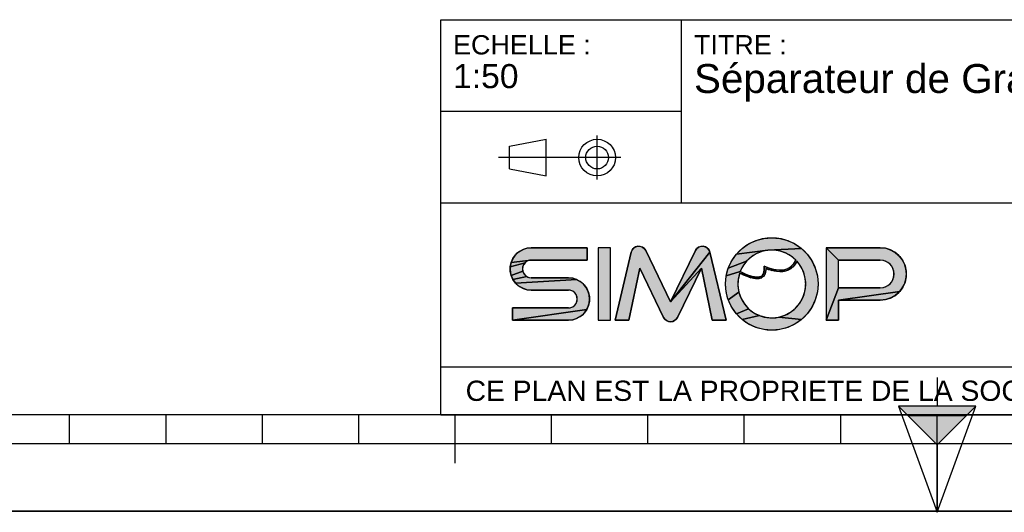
# Model space of a CAD drawing. Header units: millimetres. Extents: x 0 to 297, y 0 to 210.
# Tile 2 of 26: x 53 to 155, y 0 to 51. Entities that reach past the tile are written whole.
import ezdxf

# ---------------------------------------------------------------- set-up
doc = ezdxf.new("R2010")
doc.units = ezdxf.units.MM
doc.header["$LTSCALE"] = 16.335
doc.layers.get('0').update_dxf_attribs({"linetype": 'CONTINUOUS'})
doc.styles.get("Standard").update_dxf_attribs({"font": 'arial.ttf'})

# ---------------------------------------------------------------- blocks, each defined once
blk = doc.blocks.new('MARGEA4_BL0', base_point=(148.51, 105.01))
at = {"color": 7, "linetype": 'Continuous'}
for p, q in [((287.01, 10.01), (10.01, 10.01)), ((58.51, 7.01), (58.51, 10.01)), ((68.51, 7.01), (68.51, 10.01)), ((78.51, 7.01), (78.51, 10.01)), ((88.51, 7.01), (88.51, 10.01)), ((98.51, 5.01), (98.51, 10.01)), ((108.51, 7.01), (108.51, 10.01)), ((118.51, 7.01), (118.51, 10.01)), ((128.51, 7.01), (128.51, 10.01)), ((138.51, 7.01), (138.51, 10.01)), ((148.51, 0.01), (148.51, 10.01)), ((248.51, 7.01), (48.51, 7.01)), ((297.01, 0.01), (0.01, 0.01)), ((297.01, 0.01), (0.01, 0.01))]:
    blk.add_line(p, q, dxfattribs=at)
blk = doc.blocks.new('REPERE_ORIENTATION_BL1', base_point=(148.52, 6.9))
at = {"color": 7, "linetype": 'Continuous'}
for p, q in [((148.52, 13.9), (148.52, 10.9)), ((148.52, 6.9), (144.52, 10.9)), ((152.52, 10.9), (144.52, 10.9)), ((144.52, 10.9), (148.52, -0.1)), ((148.52, 6.9), (152.52, 10.9)), ((148.52, -0.1), (152.52, 10.9)), ((151.52, 9.9), (145.52, 9.9)), ((148.52, 6.9), (148.52, -0.1))]:
    blk.add_line(p, q, dxfattribs=at)
blk.add_solid([(144.52, 10.9), (148.52, 6.9), (152.52, 10.9)], dxfattribs=at)
blk = doc.blocks.new('ISO_BL3', base_point=(109.36, 36.71))
at = {"color": 2, "linetype": 'Continuous'}
for p, q in [((113.24, 34.43), (113.24, 38.99)), ((104.16, 37.89), (107.96, 38.61)), ((104.16, 35.53), (104.16, 37.89)), ((107.96, 34.81), (107.96, 38.61)), ((115.7, 36.71), (103.02, 36.71)), ((104.16, 35.53), (107.96, 34.81))]:
    blk.add_line(p, q, dxfattribs=at)
for radius in [1.9, 1.18]:
    blk.add_circle((113.24, 36.71), radius, dxfattribs=at)
blk = doc.blocks.new('LOGO-SIMOP-2009_BL4', base_point=(124.77, 23.59))
at = {"linetype": 'Continuous'}
for points in [[(131.36, 28.39), (132.2, 28.32), (133.01, 28.1), (133.76, 27.75), (134.45, 27.27), (130.96, 27.09), (127.69, 26.67), (128.28, 27.27), (128.96, 27.75), (129.72, 28.1), (130.53, 28.32)], [(105.95, 27.3), (106.41, 27.35), (112.22, 27.35), (112.22, 26.07), (106.41, 26.07), (104.32, 25.83), (104.51, 26.25), (104.78, 26.62), (105.12, 26.93), (105.52, 27.16)], [(117.58, 27.51), (117.79, 27.47), (117.99, 27.38), (118.15, 27.24), (118.28, 27.06), (120.86, 21.75), (124.06, 25.22), (121.58, 20.12), (121.45, 19.93), (121.28, 19.79), (121.08, 19.7), (120.86, 19.67), (120.64, 19.7), (120.44, 19.79), (120.27, 19.93), (120.14, 20.12), (117.66, 25.22), (116.54, 19.83), (115.1, 19.83), (116.78, 26.89), (116.86, 27.1), (116.99, 27.27), (117.16, 27.4), (117.36, 27.49)], [(123.93, 27.47), (124.14, 27.51), (124.36, 27.49), (124.56, 27.4), (124.73, 27.27), (124.86, 27.1), (124.94, 26.89), (120.86, 21.75), (123.44, 27.06), (123.56, 27.24), (123.73, 27.38)], [(124.06, 25.22), (120.86, 21.75), (124.94, 26.89), (126.62, 19.83), (125.18, 19.83)], [(129.75, 26.72), (129.21, 26.38), (128.75, 25.95), (126.85, 25.23), (127.21, 25.99), (127.69, 26.67), (130.96, 27.09), (130.34, 26.96)], [(131.6, 27.1), (130.96, 27.09), (134.45, 27.27), (135.04, 26.67), (135.52, 25.99), (135.87, 25.23), (136.09, 24.42), (136.16, 23.59), (136.09, 22.76), (135.87, 21.95), (135.52, 21.19), (135.04, 20.5), (134.45, 19.91), (132.08, 20.14), (132.72, 20.34), (133.31, 20.66), (133.83, 21.08), (134.26, 21.59), (134.59, 22.18), (134.8, 22.82), (134.88, 23.48), (134.84, 24.15), (134.67, 24.8), (134.38, 25.41), (133.98, 25.95), (133.72, 25.55), (133.44, 25.26), (133.1, 25.04), (132.73, 24.91), (132.16, 25.01), (132.59, 25.04), (132.97, 25.16), (133.31, 25.36), (133.6, 25.65), (133.86, 26.07), (133.38, 26.48), (132.82, 26.79), (132.22, 27)], [(138.29, 26.07), (137.01, 27.35), (142.61, 27.35), (143.18, 27.29), (143.72, 27.11), (144.21, 26.83), (144.63, 26.45), (144.97, 25.99), (145.2, 25.47), (145.32, 24.91), (145.32, 24.34), (145.2, 23.79), (144.97, 23.27), (144.63, 22.81), (138.29, 21.91), (138.29, 19.83), (137.01, 19.83), (138.29, 23.19), (142.61, 23.19), (142.96, 23.23), (143.28, 23.35), (143.57, 23.55), (143.8, 23.81), (143.96, 24.12), (144.04, 24.46), (144.04, 24.8), (143.96, 25.14), (143.8, 25.45), (143.57, 25.71), (143.28, 25.9), (142.96, 26.03), (142.61, 26.07)], [(105.95, 25.95), (105.76, 25.8), (104.22, 25.38), (104.32, 25.83), (106.41, 26.07), (106.17, 26.04)], [(105.52, 25.39), (105.49, 25.15), (105.52, 24.91), (104.32, 24.47), (104.22, 24.92), (104.22, 25.38), (105.76, 25.8), (105.62, 25.61)], [(128.37, 25.44), (128.08, 24.87), (126.64, 24.42), (126.85, 25.23), (128.75, 25.95)], [(105.76, 24.5), (105.95, 24.35), (104.51, 24.05), (104.32, 24.47), (105.52, 24.91), (105.62, 24.69)], [(128.08, 24.87), (128.43, 24.7), (128.44, 24.52), (128.03, 24.72), (127.88, 24.06), (127.85, 23.39), (127.95, 22.73), (126.85, 21.95), (126.64, 22.76), (126.56, 23.59), (126.64, 24.42)], [(128.74, 24.57), (129.03, 24.46), (129.31, 24.37), (129.16, 24.24), (128.8, 24.37), (128.44, 24.52), (128.43, 24.7)], [(131.15, 25.2), (131.68, 25.06), (131.32, 24.98), (130.74, 25.18), (130.72, 24.82), (130.63, 24.56), (130.48, 24.35), (130.27, 24.21), (130, 24.3), (130.18, 24.35), (130.35, 24.45), (130.48, 24.62), (130.55, 24.81), (130.58, 25.06), (130.56, 25.43)], [(132.16, 25.01), (132.73, 24.91), (132.31, 24.85), (131.84, 24.87), (131.32, 24.98), (131.68, 25.06)], [(111.55, 23.81), (111.89, 23.5), (112.17, 23.13), (112.35, 22.71), (112.45, 22.26), (112.45, 21.8), (112.35, 21.35), (112.17, 20.93), (104.45, 19.83), (104.45, 21.11), (110.26, 21.11), (110.5, 21.14), (110.72, 21.23), (110.91, 21.38), (111.06, 21.57), (111.15, 21.79), (111.18, 22.03), (111.15, 22.27), (111.06, 22.49), (110.91, 22.68), (110.72, 22.83), (110.5, 22.92), (110.26, 22.95), (106.41, 22.95), (105.95, 23), (105.52, 23.14), (105.12, 23.37), (104.78, 23.68), (111.15, 24.04)], [(110.72, 24.18), (111.15, 24.04), (104.78, 23.68), (104.51, 24.05), (105.95, 24.35), (106.17, 24.26), (106.41, 24.23), (110.26, 24.23)], [(129.79, 24.29), (130, 24.3), (130.27, 24.21), (130.03, 24.14), (129.77, 24.13), (129.47, 24.17), (129.16, 24.24), (129.31, 24.37), (129.55, 24.32)], [(128.18, 22.1), (128.52, 21.52), (128.96, 21.02), (127.69, 20.5), (127.21, 21.19), (126.85, 21.95), (127.95, 22.73)], [(143.18, 21.97), (142.61, 21.91), (138.29, 21.91), (144.63, 22.81), (144.21, 22.43), (143.72, 22.14)], [(110.72, 19.88), (110.26, 19.83), (104.45, 19.83), (112.17, 20.93), (111.89, 20.56), (111.55, 20.25), (111.15, 20.02)], [(129.49, 20.61), (130.09, 20.31), (128.28, 19.91), (127.69, 20.5), (128.96, 21.02)], [(131.41, 20.07), (132.08, 20.14), (134.45, 19.91), (133.76, 19.43), (133.01, 19.08), (132.2, 18.86), (131.36, 18.79), (130.53, 18.86), (129.72, 19.08), (128.96, 19.43), (128.28, 19.91), (130.09, 20.31), (130.74, 20.13)]]:
    blk.add_hatch(color=2, dxfattribs=at).paths.add_polyline_path(points)
at = {"color": 2, "linetype": 'Continuous'}
for p, q in [((128.28, 27.27), (128.96, 27.75)), ((128.96, 27.75), (129.72, 28.1)), ((129.72, 28.1), (130.53, 28.32)), ((130.53, 28.32), (131.36, 28.39)), ((131.36, 28.39), (132.2, 28.32)), ((132.2, 28.32), (133.01, 28.1)), ((133.01, 28.1), (133.76, 27.75)), ((133.76, 27.75), (134.45, 27.27)), ((104.51, 26.25), (104.78, 26.62)), ((104.78, 26.62), (105.12, 26.93)), ((105.12, 26.93), (105.52, 27.16)), ((105.52, 27.16), (105.95, 27.3)), ((105.95, 27.3), (106.41, 27.35)), ((116.78, 26.89), (116.86, 27.1)), ((116.86, 27.1), (116.99, 27.27)), ((116.99, 27.27), (117.16, 27.4)), ((117.16, 27.4), (117.36, 27.49)), ((117.36, 27.49), (117.58, 27.51)), ((117.58, 27.51), (117.79, 27.47)), ((117.79, 27.47), (117.99, 27.38)), ((117.99, 27.38), (118.15, 27.24)), ((118.15, 27.24), (118.28, 27.06)), ((124.94, 26.89), (120.86, 21.75)), ((123.44, 27.06), (123.56, 27.24)), ((123.56, 27.24), (123.73, 27.38)), ((123.73, 27.38), (123.93, 27.47)), ((123.93, 27.47), (124.14, 27.51)), ((124.14, 27.51), (124.36, 27.49)), ((124.36, 27.49), (124.56, 27.4)), ((124.56, 27.4), (124.73, 27.27)), ((124.73, 27.27), (124.86, 27.1)), ((124.86, 27.1), (124.94, 26.89)), ((127.21, 25.99), (127.69, 26.67)), ((127.69, 26.67), (128.28, 27.27)), ((130.96, 27.09), (127.69, 26.67)), ((129.75, 26.72), (129.21, 26.38)), ((130.34, 26.96), (129.75, 26.72)), ((130.96, 27.09), (130.34, 26.96)), ((134.45, 27.27), (130.96, 27.09)), ((131.6, 27.1), (130.96, 27.09)), ((132.22, 27), (131.6, 27.1)), ((132.82, 26.79), (132.22, 27)), ((133.38, 26.48), (132.82, 26.79)), ((134.45, 27.27), (135.04, 26.67)), ((135.04, 26.67), (135.52, 25.99)), ((138.29, 26.07), (137.01, 27.35)), ((142.61, 27.35), (143.18, 27.29)), ((143.18, 27.29), (143.72, 27.11)), ((143.72, 27.11), (144.21, 26.83)), ((144.21, 26.83), (144.63, 26.45)), ((104.22, 25.38), (104.32, 25.83)), ((105.76, 25.8), (104.22, 25.38)), ((104.32, 25.83), (104.51, 26.25)), ((106.41, 26.07), (104.32, 25.83)), ((105.62, 25.61), (105.52, 25.39)), ((105.76, 25.8), (105.62, 25.61)), ((105.95, 25.95), (105.76, 25.8)), ((106.17, 26.04), (105.95, 25.95)), ((106.41, 26.07), (106.17, 26.04)), ((126.85, 25.23), (127.21, 25.99)), ((128.75, 25.95), (126.85, 25.23)), ((128.75, 25.95), (128.37, 25.44)), ((129.21, 26.38), (128.75, 25.95)), ((133.31, 25.36), (133.6, 25.65)), ((133.86, 26.07), (133.38, 26.48)), ((133.72, 25.55), (133.44, 25.26)), ((133.6, 25.65), (133.86, 26.07)), ((133.98, 25.95), (133.72, 25.55)), ((134.38, 25.41), (133.98, 25.95)), ((135.52, 25.99), (135.87, 25.23)), ((142.96, 26.03), (142.61, 26.07)), ((143.28, 25.9), (142.96, 26.03)), ((143.57, 25.71), (143.28, 25.9)), ((143.8, 25.45), (143.57, 25.71)), ((144.63, 26.45), (144.97, 25.99)), ((144.97, 25.99), (145.2, 25.47)), ((104.22, 24.92), (104.22, 25.38)), ((104.32, 24.47), (104.22, 24.92)), ((105.52, 24.91), (104.32, 24.47)), ((105.52, 25.39), (105.49, 25.15)), ((105.49, 25.15), (105.52, 24.91)), ((105.52, 24.91), (105.62, 24.69)), ((105.62, 24.69), (105.76, 24.5)), ((124.06, 25.22), (120.86, 21.75)), ((126.64, 24.42), (126.85, 25.23)), ((128.08, 24.87), (126.64, 24.42)), ((128.03, 24.72), (127.88, 24.06)), ((128.44, 24.52), (128.03, 24.72)), ((128.37, 25.44), (128.08, 24.87)), ((128.08, 24.87), (128.43, 24.7)), ((128.43, 24.7), (128.74, 24.57)), ((128.43, 24.7), (128.44, 24.52)), ((128.8, 24.37), (128.44, 24.52)), ((128.74, 24.57), (129.03, 24.46)), ((130.35, 24.45), (130.48, 24.62)), ((130.48, 24.62), (130.55, 24.81)), ((130.63, 24.56), (130.48, 24.35)), ((130.55, 24.81), (130.58, 25.06)), ((130.58, 25.06), (130.56, 25.43)), ((130.56, 25.43), (131.15, 25.2)), ((130.72, 24.82), (130.63, 24.56)), ((130.74, 25.18), (130.72, 24.82)), ((131.32, 24.98), (130.74, 25.18)), ((131.15, 25.2), (131.68, 25.06)), ((131.68, 25.06), (131.32, 24.98)), ((131.84, 24.87), (131.32, 24.98)), ((131.68, 25.06), (132.16, 25.01)), ((132.31, 24.85), (131.84, 24.87)), ((132.16, 25.01), (132.59, 25.04)), ((132.73, 24.91), (132.16, 25.01)), ((132.73, 24.91), (132.31, 24.85)), ((132.59, 25.04), (132.97, 25.16)), ((133.1, 25.04), (132.73, 24.91)), ((132.97, 25.16), (133.31, 25.36)), ((133.44, 25.26), (133.1, 25.04)), ((134.67, 24.8), (134.38, 25.41)), ((134.84, 24.15), (134.67, 24.8)), ((135.87, 25.23), (136.09, 24.42)), ((143.96, 25.14), (143.8, 25.45)), ((144.04, 24.8), (143.96, 25.14)), ((144.04, 24.46), (144.04, 24.8)), ((145.2, 25.47), (145.32, 24.91)), ((145.32, 24.91), (145.32, 24.34)), ((104.51, 24.05), (104.32, 24.47)), ((105.95, 24.35), (104.51, 24.05)), ((104.78, 23.68), (104.51, 24.05)), ((111.15, 24.04), (104.78, 23.68)), ((105.12, 23.37), (104.78, 23.68)), ((105.76, 24.5), (105.95, 24.35)), ((105.95, 24.35), (106.17, 24.26)), ((106.17, 24.26), (106.41, 24.23)), ((110.26, 24.23), (110.72, 24.18)), ((110.72, 24.18), (111.15, 24.04)), ((111.15, 24.04), (111.55, 23.81)), ((111.55, 23.81), (111.89, 23.5)), ((111.89, 23.5), (112.17, 23.13)), ((126.56, 23.59), (126.64, 24.42)), ((126.64, 22.76), (126.56, 23.59)), ((127.88, 24.06), (127.85, 23.39)), ((129.16, 24.24), (128.8, 24.37)), ((129.03, 24.46), (129.31, 24.37)), ((129.31, 24.37), (129.16, 24.24)), ((129.47, 24.17), (129.16, 24.24)), ((129.31, 24.37), (129.55, 24.32)), ((129.77, 24.13), (129.47, 24.17)), ((129.55, 24.32), (129.79, 24.29)), ((130.03, 24.14), (129.77, 24.13)), ((129.79, 24.29), (130, 24.3)), ((130, 24.3), (130.18, 24.35)), ((130.27, 24.21), (130, 24.3)), ((130.27, 24.21), (130.03, 24.14)), ((130.18, 24.35), (130.35, 24.45)), ((130.48, 24.35), (130.27, 24.21)), ((134.88, 23.48), (134.84, 24.15)), ((136.09, 24.42), (136.16, 23.59)), ((136.16, 23.59), (136.09, 22.76)), ((143.28, 23.35), (143.57, 23.55)), ((143.57, 23.55), (143.8, 23.81)), ((143.8, 23.81), (143.96, 24.12)), ((143.96, 24.12), (144.04, 24.46)), ((145.2, 23.79), (144.97, 23.27)), ((145.32, 24.34), (145.2, 23.79)), ((105.52, 23.14), (105.12, 23.37)), ((105.95, 23), (105.52, 23.14)), ((106.41, 22.95), (105.95, 23)), ((110.5, 22.92), (110.26, 22.95)), ((110.72, 22.83), (110.5, 22.92)), ((110.91, 22.68), (110.72, 22.83)), ((111.06, 22.49), (110.91, 22.68)), ((111.15, 22.27), (111.06, 22.49)), ((112.17, 23.13), (112.35, 22.71)), ((112.35, 22.71), (112.45, 22.26)), ((126.85, 21.95), (126.64, 22.76)), ((127.95, 22.73), (126.85, 21.95)), ((127.85, 23.39), (127.95, 22.73)), ((127.95, 22.73), (128.18, 22.1)), ((134.59, 22.18), (134.8, 22.82)), ((134.8, 22.82), (134.88, 23.48)), ((136.09, 22.76), (135.87, 21.95)), ((138.29, 23.19), (137.01, 19.83)), ((144.63, 22.81), (138.29, 21.91)), ((142.61, 23.19), (142.96, 23.23)), ((142.96, 23.23), (143.28, 23.35)), ((144.63, 22.81), (144.21, 22.43)), ((144.97, 23.27), (144.63, 22.81)), ((110.91, 21.38), (111.06, 21.57)), ((111.06, 21.57), (111.15, 21.79)), ((111.18, 22.03), (111.15, 22.27)), ((111.15, 21.79), (111.18, 22.03)), ((112.45, 21.8), (112.35, 21.35)), ((112.45, 22.26), (112.45, 21.8)), ((127.21, 21.19), (126.85, 21.95)), ((128.18, 22.1), (128.52, 21.52)), ((128.52, 21.52), (128.96, 21.02)), ((133.83, 21.08), (134.26, 21.59)), ((134.26, 21.59), (134.59, 22.18)), ((135.87, 21.95), (135.52, 21.19)), ((143.18, 21.97), (142.61, 21.91)), ((143.72, 22.14), (143.18, 21.97)), ((144.21, 22.43), (143.72, 22.14)), ((112.17, 20.93), (104.45, 19.83)), ((110.26, 21.11), (110.5, 21.14)), ((110.5, 21.14), (110.72, 21.23)), ((110.72, 21.23), (110.91, 21.38)), ((111.89, 20.56), (111.55, 20.25)), ((112.17, 20.93), (111.89, 20.56)), ((112.35, 21.35), (112.17, 20.93)), ((127.69, 20.5), (127.21, 21.19)), ((128.96, 21.02), (127.69, 20.5)), ((128.28, 19.91), (127.69, 20.5)), ((128.96, 21.02), (129.49, 20.61)), ((129.49, 20.61), (130.09, 20.31)), ((132.72, 20.34), (133.31, 20.66)), ((133.31, 20.66), (133.83, 21.08)), ((135.04, 20.5), (134.45, 19.91)), ((135.52, 21.19), (135.04, 20.5)), ((110.72, 19.88), (110.26, 19.83)), ((111.15, 20.02), (110.72, 19.88)), ((111.55, 20.25), (111.15, 20.02)), ((120.27, 19.93), (120.14, 20.12)), ((120.44, 19.79), (120.27, 19.93)), ((120.64, 19.7), (120.44, 19.79)), ((120.86, 19.67), (120.64, 19.7)), ((121.08, 19.7), (120.86, 19.67)), ((121.28, 19.79), (121.08, 19.7)), ((121.45, 19.93), (121.28, 19.79)), ((121.58, 20.12), (121.45, 19.93)), ((130.09, 20.31), (128.28, 19.91)), ((128.96, 19.43), (128.28, 19.91)), ((129.72, 19.08), (128.96, 19.43)), ((130.09, 20.31), (130.74, 20.13)), ((130.74, 20.13), (131.41, 20.07)), ((131.41, 20.07), (132.08, 20.14)), ((132.08, 20.14), (132.72, 20.34)), ((134.45, 19.91), (132.08, 20.14)), ((133.76, 19.43), (133.01, 19.08)), ((134.45, 19.91), (133.76, 19.43)), ((130.53, 18.86), (129.72, 19.08)), ((131.36, 18.79), (130.53, 18.86)), ((132.2, 18.86), (131.36, 18.79)), ((133.01, 19.08), (132.2, 18.86))]:
    blk.add_line(p, q, dxfattribs=at)
at = {"color": 7, "linetype": 'Continuous'}
for p, q in [((112.22, 27.35), (106.41, 27.35)), ((112.22, 26.07), (112.22, 27.35)), ((113.34, 27.35), (113.34, 19.83)), ((114.62, 27.35), (113.34, 27.35)), ((114.62, 19.83), (114.62, 27.35)), ((116.78, 26.89), (115.1, 19.83)), ((120.86, 21.75), (118.28, 27.06)), ((123.44, 27.06), (120.86, 21.75)), ((126.62, 19.83), (124.94, 26.89)), ((142.61, 27.35), (137.01, 27.35)), ((137.01, 27.35), (137.01, 19.83)), ((106.41, 26.07), (112.22, 26.07)), ((138.29, 26.07), (142.61, 26.07)), ((138.29, 23.19), (138.29, 26.07)), ((116.54, 19.83), (117.66, 25.22)), ((117.66, 25.22), (120.14, 20.12)), ((121.58, 20.12), (124.06, 25.22)), ((124.06, 25.22), (125.18, 19.83)), ((110.26, 24.23), (106.41, 24.23)), ((106.41, 22.95), (110.26, 22.95)), ((142.61, 23.19), (138.29, 23.19)), ((138.29, 21.91), (142.61, 21.91)), ((138.29, 19.83), (138.29, 21.91)), ((104.45, 21.11), (104.45, 19.83)), ((110.26, 21.11), (104.45, 21.11)), ((104.45, 19.83), (110.26, 19.83)), ((113.34, 19.83), (114.62, 19.83)), ((115.1, 19.83), (116.54, 19.83)), ((125.18, 19.83), (126.62, 19.83)), ((137.01, 19.83), (138.29, 19.83))]:
    blk.add_line(p, q, dxfattribs=at)
at = {"color": 2, "linetype": 'Continuous'}
for points in [[(131.36, 28.39), (132.2, 28.32), (133.01, 28.1), (133.76, 27.75), (134.45, 27.27), (130.96, 27.09), (127.69, 26.67), (128.28, 27.27), (128.96, 27.75), (129.72, 28.1), (130.53, 28.32), (131.36, 28.39)], [(105.95, 27.3), (106.41, 27.35), (112.22, 27.35), (112.22, 26.07), (106.41, 26.07), (104.32, 25.83), (104.51, 26.25), (104.78, 26.62), (105.12, 26.93), (105.52, 27.16), (105.95, 27.3)], [(117.58, 27.51), (117.79, 27.47), (117.99, 27.38), (118.15, 27.24), (118.28, 27.06), (120.86, 21.75), (124.06, 25.22), (121.58, 20.12), (121.45, 19.93), (121.28, 19.79), (121.08, 19.7), (120.86, 19.67), (120.64, 19.7), (120.44, 19.79), (120.27, 19.93), (120.14, 20.12), (117.66, 25.22), (116.54, 19.83), (115.1, 19.83), (116.78, 26.89), (116.86, 27.1), (116.99, 27.27), (117.16, 27.4), (117.36, 27.49), (117.58, 27.51)], [(123.93, 27.47), (124.14, 27.51), (124.36, 27.49), (124.56, 27.4), (124.73, 27.27), (124.86, 27.1), (124.94, 26.89), (120.86, 21.75), (123.44, 27.06), (123.56, 27.24), (123.73, 27.38), (123.93, 27.47)], [(124.06, 25.22), (120.86, 21.75), (124.94, 26.89), (126.62, 19.83), (125.18, 19.83), (124.06, 25.22)], [(129.75, 26.72), (129.21, 26.38), (128.75, 25.95), (126.85, 25.23), (127.21, 25.99), (127.69, 26.67), (130.96, 27.09), (130.34, 26.96), (129.75, 26.72)], [(131.6, 27.1), (130.96, 27.09), (134.45, 27.27), (135.04, 26.67), (135.52, 25.99), (135.87, 25.23), (136.09, 24.42), (136.16, 23.59), (136.09, 22.76), (135.87, 21.95), (135.52, 21.19), (135.04, 20.5), (134.45, 19.91), (132.08, 20.14), (132.72, 20.34), (133.31, 20.66), (133.83, 21.08), (134.26, 21.59), (134.59, 22.18), (134.8, 22.82), (134.88, 23.48), (134.84, 24.15), (134.67, 24.8), (134.38, 25.41), (133.98, 25.95), (133.72, 25.55), (133.44, 25.26), (133.1, 25.04), (132.73, 24.91), (132.16, 25.01), (132.59, 25.04), (132.97, 25.16), (133.31, 25.36), (133.6, 25.65), (133.86, 26.07), (133.38, 26.48), (132.82, 26.79), (132.22, 27), (131.6, 27.1)], [(138.29, 26.07), (137.01, 27.35), (142.61, 27.35), (143.18, 27.29), (143.72, 27.11), (144.21, 26.83), (144.63, 26.45), (144.97, 25.99), (145.2, 25.47), (145.32, 24.91), (145.32, 24.34), (145.2, 23.79), (144.97, 23.27), (144.63, 22.81), (138.29, 21.91), (138.29, 19.83), (137.01, 19.83), (138.29, 23.19), (142.61, 23.19), (142.96, 23.23), (143.28, 23.35), (143.57, 23.55), (143.8, 23.81), (143.96, 24.12), (144.04, 24.46), (144.04, 24.8), (143.96, 25.14), (143.8, 25.45), (143.57, 25.71), (143.28, 25.9), (142.96, 26.03), (142.61, 26.07), (138.29, 26.07)], [(105.95, 25.95), (105.76, 25.8), (104.22, 25.38), (104.32, 25.83), (106.41, 26.07), (106.17, 26.04), (105.95, 25.95)], [(105.52, 25.39), (105.49, 25.15), (105.52, 24.91), (104.32, 24.47), (104.22, 24.92), (104.22, 25.38), (105.76, 25.8), (105.62, 25.61), (105.52, 25.39)], [(128.37, 25.44), (128.08, 24.87), (126.64, 24.42), (126.85, 25.23), (128.75, 25.95), (128.37, 25.44)], [(105.76, 24.5), (105.95, 24.35), (104.51, 24.05), (104.32, 24.47), (105.52, 24.91), (105.62, 24.69), (105.76, 24.5)], [(128.08, 24.87), (128.43, 24.7), (128.44, 24.52), (128.03, 24.72), (127.88, 24.06), (127.85, 23.39), (127.95, 22.73), (126.85, 21.95), (126.64, 22.76), (126.56, 23.59), (126.64, 24.42), (128.08, 24.87)], [(128.74, 24.57), (129.03, 24.46), (129.31, 24.37), (129.16, 24.24), (128.8, 24.37), (128.44, 24.52), (128.43, 24.7), (128.74, 24.57)], [(131.15, 25.2), (131.68, 25.06), (131.32, 24.98), (130.74, 25.18), (130.72, 24.82), (130.63, 24.56), (130.48, 24.35), (130.27, 24.21), (130, 24.3), (130.18, 24.35), (130.35, 24.45), (130.48, 24.62), (130.55, 24.81), (130.58, 25.06), (130.56, 25.43), (131.15, 25.2)], [(132.16, 25.01), (132.73, 24.91), (132.31, 24.85), (131.84, 24.87), (131.32, 24.98), (131.68, 25.06), (132.16, 25.01)], [(111.55, 23.81), (111.89, 23.5), (112.17, 23.13), (112.35, 22.71), (112.45, 22.26), (112.45, 21.8), (112.35, 21.35), (112.17, 20.93), (104.45, 19.83), (104.45, 21.11), (110.26, 21.11), (110.5, 21.14), (110.72, 21.23), (110.91, 21.38), (111.06, 21.57), (111.15, 21.79), (111.18, 22.03), (111.15, 22.27), (111.06, 22.49), (110.91, 22.68), (110.72, 22.83), (110.5, 22.92), (110.26, 22.95), (106.41, 22.95), (105.95, 23), (105.52, 23.14), (105.12, 23.37), (104.78, 23.68), (111.15, 24.04), (111.55, 23.81)], [(110.72, 24.18), (111.15, 24.04), (104.78, 23.68), (104.51, 24.05), (105.95, 24.35), (106.17, 24.26), (106.41, 24.23), (110.26, 24.23), (110.72, 24.18)], [(129.79, 24.29), (130, 24.3), (130.27, 24.21), (130.03, 24.14), (129.77, 24.13), (129.47, 24.17), (129.16, 24.24), (129.31, 24.37), (129.55, 24.32), (129.79, 24.29)], [(128.18, 22.1), (128.52, 21.52), (128.96, 21.02), (127.69, 20.5), (127.21, 21.19), (126.85, 21.95), (127.95, 22.73), (128.18, 22.1)], [(143.18, 21.97), (142.61, 21.91), (138.29, 21.91), (144.63, 22.81), (144.21, 22.43), (143.72, 22.14), (143.18, 21.97)], [(110.72, 19.88), (110.26, 19.83), (104.45, 19.83), (112.17, 20.93), (111.89, 20.56), (111.55, 20.25), (111.15, 20.02), (110.72, 19.88)], [(129.49, 20.61), (130.09, 20.31), (128.28, 19.91), (127.69, 20.5), (128.96, 21.02), (129.49, 20.61)], [(131.41, 20.07), (132.08, 20.14), (134.45, 19.91), (133.76, 19.43), (133.01, 19.08), (132.2, 18.86), (131.36, 18.79), (130.53, 18.86), (129.72, 19.08), (128.96, 19.43), (128.28, 19.91), (130.09, 20.31), (130.74, 20.13), (131.41, 20.07)]]:
    blk.add_lwpolyline(points, dxfattribs=at)
at = {"color": 7, "linetype": 'Continuous'}
blk.add_circle((131.36, 23.59), 4.8, dxfattribs=at)
for centre, radius, start, end in [((106.41, 25.15), 2.2, 90, 270), ((117.56, 26.71), 0.8, 25.9494, 166.6355), ((124.16, 26.71), 0.8, 13.3645, 154.0506), ((131.36, 23.59), 3.52, 44.7928, 158.6763), ((142.61, 24.63), 2.72, 270, 90), ((106.41, 25.15), 0.92, 90, 270), ((131.36, 23.59), 3.52, 161.3005, 42.0267), ((142.61, 24.63), 1.44, 270, 90), ((110.26, 22.03), 2.2, 270, 90), ((110.26, 22.03), 0.92, 270, 90), ((120.86, 20.47), 0.8, 205.9494, 334.0506)]:
    blk.add_arc(centre, radius, start, end, dxfattribs=at)
blk.add_open_spline([(133.86, 26.07), (133.69, 25.73), (133.28, 25.24), (132.5, 24.97), (131.59, 25.04), (130.91, 25.27), (130.56, 25.43)], degree=3, dxfattribs=at)
for points, knots in [([(133.98, 25.95), (133.74, 25.49), (133.11, 24.89), (131.96, 24.79), (131.13, 25.02), (130.74, 25.18)], [0, 0, 0, 0, 0.345264, 0.703638, 1, 1, 1, 1]), ([(130.74, 25.18), (130.75, 25.01), (130.71, 24.64), (130.44, 24.24), (129.95, 24.1), (129.39, 24.16), (128.75, 24.37), (128.28, 24.59), (128.03, 24.72)], [0, 0, 0, 0, 0.118516, 0.29564, 0.472763, 0.649887, 0.82701, 1, 1, 1, 1]), ([(130.56, 25.43), (130.59, 25.22), (130.59, 24.88), (130.47, 24.54), (130.24, 24.35), (129.84, 24.25), (129.15, 24.38), (128.46, 24.68), (128.08, 24.87)], [0, 0, 0, 0, 0.125, 0.25, 0.375, 0.5, 0.75, 1, 1, 1, 1])]:
    blk.add_open_spline(points, degree=3, knots=knots, dxfattribs=at)
at = {"color": 2, "linetype": 'Continuous'}
for points in [[(113.34, 19.83), (113.34, 27.35), (114.62, 19.83), (114.62, 27.35)], [(138.29, 23.19), (137.01, 19.83), (138.29, 26.07), (137.01, 27.35)]]:
    blk.add_solid(points, dxfattribs=at)
blk = doc.blocks.new('*T6')
at = {"color": 2, "linetype": 'Continuous'}
for p, q in [((0, 0), (0, 41)), ((0, 41), (190, 41)), ((25, 22), (25, 41)), ((170, 5), (170, 41)), ((190, 0), (190, 41)), ((0, 31.5), (25, 31.5)), ((0, 22), (190, 22)), ((110, 5), (110, 22)), ((170, 15), (190, 15)), ((0, 5), (190, 5)), ((0, 0), (190, 0))]:
    blk.add_line(p, q, dxfattribs=at)
at = {"color": 2, "linetype": 'Continuous', "line_spacing_factor": 0.9}
for s, insert, char_height, width, attachment_point in [('ECHELLE :\\P\\H2.5;1:50', (1.28, 39.4), 2, 28.5204, 1), ('TITRE :\\P\\H3.0;Séparateur de Graisses et de Fécules PRV - Débourbeur V100 - Taille 45', (26.28, 39.4), 2, 273.1896, 1), ('A4', (180, 34), 5, 17.0632, 2), ('REFERENCE PRODUIT :\\P\\H3.0;SG3/6633/23045/FBRTM', (111.28, 20.4), 2, 94.461, 1), ('FR', (180, 20), 3, 11.1524, 2), ('FOLIO :  \\P\\H3.0;1/1', (180, 12.81), 1.5, 17.197, 2), ('CE PLAN EST LA PROPRIETE DE LA SOCIETE SIMOP ET NE PEUT ETRE REPRODUIT OU COMMUNIQUE SANS SON AUTORISATION', (95, 3.55), 2.1, 368.8974, 2)]:
    blk.add_mtext(s, dxfattribs=dict(at, insert=insert, char_height=char_height, width=width, attachment_point=attachment_point))

msp = doc.modelspace()

# ---------------------------------------------------------------- linework, layer by layer
at = {"color": 7, "linetype": 'Continuous'}
msp.add_line((0, 0), (297, 0), dxfattribs=at)

# ---------------------------------------------------------------- block references
at = {"color": 2, "linetype": 'Continuous'}
for name, p in [('MARGEA4_BL0', (148.51, 105.01)), ('ISO_BL3', (109.36, 36.71)), ('LOGO-SIMOP-2009_BL4', (124.77, 23.59)), ('REPERE_ORIENTATION_BL1', (148.52, 6.9))]:
    msp.add_blockref(name, p, dxfattribs=at)
msp.add_blockref('*T6', (97.01, 10.01))

doc.saveas('drawing.dxf')
